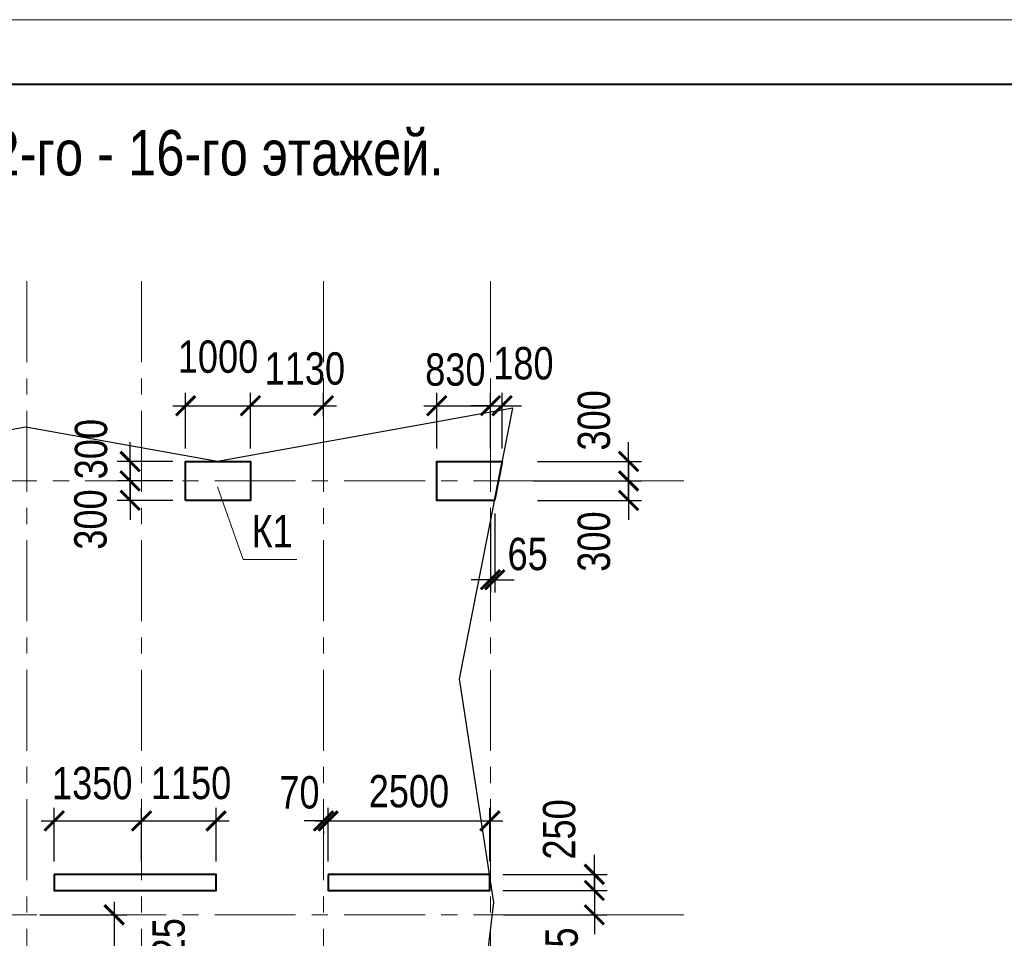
# Model space of a CAD drawing. Header units: inches. Extents: x -7218622 to -7066149, y 5758361 to 6202306.
# Tile 26 of 40: x -7139819 to -7124607, y 5901247 to 5915432. Entities that reach past the tile are written whole.
import ezdxf

# ---------------------------------------------------------------- set-up
doc = ezdxf.new("R2010")
doc.units = ezdxf.units.IN
doc.header["$LTSCALE"] = 1000
doc.header["$MEASUREMENT"] = 0
doc.linetypes.add('CENTER', pattern=[2, 1.25, -0.25, 0.25, -0.25])
for name, color, linetype, lineweight in [('СК-043-С-ПИЛОНЫ', 5, 'Continuous', 40), ('СК-050-П(литы перекрытия)', 3, 'Continuous', 30), ('СК-100-О(си)', 7, 'CENTER', 15), ('СК-110-О-РАЗМЕРЫ', 7, 'Continuous', 15), ('СК-200-Р(амка)', 7, 'Continuous', 40), ('СК-210-Р-РАМКА ЛИНИИ ТОНКИЕ', 7, 'Continuous', 15), ('СК-220-Р-РАМКА ТЕКСТ', 7, 'Continuous', 15), ('СК-400-Т(екст)', 7, 'Continuous', 20)]:
    doc.layers.add(name, color=color, linetype=linetype, lineweight=lineweight)
doc.styles.add('RUSS', font='arial.ttf', dxfattribs={"width": 0.8})
doc.dimstyles.new('100-200', dxfattribs={"dimscale": 0, "dimtxt": 500, "dimasz": 300, "dimexe": 200, "dimexo": 200, "dimgap": 200, "dimtad": 1, "dimdec": 0, "dimzin": 0, "dimdsep": 46, "dimtxsty": 'RUSS', "dimblk": 'ARCHTICK', "dimcen": 0.096, "dimdle": 200, "dimclrd": 7, "dimclre": 7, "dimclrt": 256, "dimadec": 0, "dimazin": 0, "dimtfac": 1, "dimtdec": 0, "dimtmove": 2, "dimatfit": 3, "dimldrblk": 'OBLIQUE', "dimfxl": 1, "dimtolj": 1, "dimtzin": 0, "dimarcsym": 0})

# ---------------------------------------------------------------- blocks, each defined once
blk = doc.blocks.new('_ArchTick')
at = {"color": 0, "linetype": 'ByBlock', "const_width": 0.15}
blk.add_lwpolyline([(-0.5, -0.5), (0.5, 0.5)], dxfattribs=at)
blk = doc.blocks.new('*D229')
at = {"layer": 'Defpoints', "color": 0, "transparency": 16777216}
for p in [(-7137935, 5903061), (-7139285, 5902235), (-7137935, 5902235)]:
    blk.add_point(p, dxfattribs=at)
at = {"layer": 'СК-110-О-РАЗМЕРЫ', "color": 7, "lineweight": -2, "transparency": 16777216}
for p, q in [((-7139285, 5902435), (-7139285, 5903261)), ((-7137935, 5902435), (-7137935, 5903261)), ((-7139485, 5903061), (-7137735, 5903061))]:
    blk.add_line(p, q, dxfattribs=at)
at = {"layer": 'СК-110-О-РАЗМЕРЫ', "color": 7, "lineweight": -2, "transparency": 16777216, "xscale": 300, "yscale": 300, "zscale": 300, "rotation": 180}
blk.add_blockref('_ArchTick', (-7139285, 5903061), dxfattribs=at)
at = {"layer": 'СК-110-О-РАЗМЕРЫ', "color": 7, "lineweight": -2, "transparency": 16777216, "xscale": 300, "yscale": 300, "zscale": 300}
blk.add_blockref('_ArchTick', (-7137935, 5903061), dxfattribs=at)
at = {"layer": 'СК-110-О-РАЗМЕРЫ', "transparency": 16777216, "insert": (-7138698, 5903641), "char_height": 500, "attachment_point": 5, "style": 'RUSS'}
blk.add_mtext('\\A1;1350', dxfattribs=at)
blk = doc.blocks.new('_Oblique')
at = {"color": 0, "linetype": 'ByBlock', "lineweight": -2}
blk.add_line((-0.5, -0.5), (0.5, 0.5), dxfattribs=at)
blk = doc.blocks.new('*D230')
at = {"layer": 'Defpoints', "color": 0, "transparency": 16777216}
for p in [(-7132555, 5903060), (-7135055, 5902235), (-7132555, 5902235)]:
    blk.add_point(p, dxfattribs=at)
at = {"layer": 'СК-110-О-РАЗМЕРЫ', "color": 7, "lineweight": -2, "transparency": 16777216}
for p, q in [((-7135055, 5902435), (-7135055, 5903260)), ((-7132555, 5902435), (-7132555, 5903260)), ((-7135255, 5903060), (-7132355, 5903060))]:
    blk.add_line(p, q, dxfattribs=at)
at = {"layer": 'СК-110-О-РАЗМЕРЫ', "color": 7, "lineweight": -2, "transparency": 16777216, "xscale": 300, "yscale": 300, "zscale": 300, "rotation": 180}
blk.add_blockref('_ArchTick', (-7135055, 5903060), dxfattribs=at)
at = {"layer": 'СК-110-О-РАЗМЕРЫ', "color": 7, "lineweight": -2, "transparency": 16777216, "xscale": 300, "yscale": 300, "zscale": 300}
blk.add_blockref('_ArchTick', (-7132555, 5903060), dxfattribs=at)
at = {"layer": 'СК-110-О-РАЗМЕРЫ', "transparency": 16777216, "insert": (-7133805, 5903516), "char_height": 500, "attachment_point": 5, "style": 'RUSS'}
blk.add_mtext('\\A1;2500', dxfattribs=at)
blk = doc.blocks.new('*D231')
at = {"layer": 'Defpoints', "color": 0, "transparency": 16777216}
for p in [(-7136785, 5903060), (-7137935, 5902235), (-7136785, 5902235)]:
    blk.add_point(p, dxfattribs=at)
at = {"layer": 'СК-110-О-РАЗМЕРЫ', "color": 7, "lineweight": -2, "transparency": 16777216}
for p, q in [((-7137935, 5902435), (-7137935, 5903260)), ((-7136785, 5902435), (-7136785, 5903260)), ((-7138135, 5903060), (-7136585, 5903060))]:
    blk.add_line(p, q, dxfattribs=at)
at = {"layer": 'СК-110-О-РАЗМЕРЫ', "color": 7, "lineweight": -2, "transparency": 16777216, "xscale": 300, "yscale": 300, "zscale": 300, "rotation": 180}
blk.add_blockref('_ArchTick', (-7137935, 5903060), dxfattribs=at)
at = {"layer": 'СК-110-О-РАЗМЕРЫ', "color": 7, "lineweight": -2, "transparency": 16777216, "xscale": 300, "yscale": 300, "zscale": 300}
blk.add_blockref('_ArchTick', (-7136785, 5903060), dxfattribs=at)
at = {"layer": 'СК-110-О-РАЗМЕРЫ', "transparency": 16777216, "insert": (-7137172, 5903643), "char_height": 500, "attachment_point": 5, "style": 'RUSS'}
blk.add_mtext('\\A1;1150', dxfattribs=at)
blk = doc.blocks.new('*D185')
at = {"layer": 'Defpoints', "color": 0, "transparency": 16777216}
for p in [(-7136255, 5909471), (-7137255, 5908610), (-7136255, 5908610)]:
    blk.add_point(p, dxfattribs=at)
at = {"layer": 'СК-110-О-РАЗМЕРЫ', "color": 7, "lineweight": -2, "transparency": 16777216}
for p, q in [((-7137255, 5908810), (-7137255, 5909671)), ((-7136255, 5908810), (-7136255, 5909671)), ((-7137455, 5909471), (-7136055, 5909471))]:
    blk.add_line(p, q, dxfattribs=at)
at = {"layer": 'СК-110-О-РАЗМЕРЫ', "color": 7, "lineweight": -2, "transparency": 16777216, "xscale": 300, "yscale": 300, "zscale": 300, "rotation": 180}
blk.add_blockref('_ArchTick', (-7137255, 5909471), dxfattribs=at)
at = {"layer": 'СК-110-О-РАЗМЕРЫ', "color": 7, "lineweight": -2, "transparency": 16777216, "xscale": 300, "yscale": 300, "zscale": 300}
blk.add_blockref('_ArchTick', (-7136255, 5909471), dxfattribs=at)
at = {"layer": 'СК-110-О-РАЗМЕРЫ', "transparency": 16777216, "insert": (-7136755, 5910226), "char_height": 500, "attachment_point": 5, "style": 'RUSS'}
blk.add_mtext('\\A1;1000', dxfattribs=at)
blk = doc.blocks.new('*D186')
at = {"layer": 'Defpoints', "color": 0, "transparency": 16777216}
for p in [(-7135125, 5909471), (-7135125, 5909104), (-7136255, 5908610)]:
    blk.add_point(p, dxfattribs=at)
at = {"layer": 'СК-110-О-РАЗМЕРЫ', "color": 7, "lineweight": -2, "transparency": 16777216}
for p, q in [((-7136255, 5908810), (-7136255, 5909671)), ((-7135125, 5909304), (-7135125, 5909671)), ((-7136455, 5909471), (-7134925, 5909471))]:
    blk.add_line(p, q, dxfattribs=at)
at = {"layer": 'СК-110-О-РАЗМЕРЫ', "color": 7, "lineweight": -2, "transparency": 16777216, "xscale": 300, "yscale": 300, "zscale": 300, "rotation": 180}
blk.add_blockref('_ArchTick', (-7136255, 5909471), dxfattribs=at)
at = {"layer": 'СК-110-О-РАЗМЕРЫ', "color": 7, "lineweight": -2, "transparency": 16777216, "xscale": 300, "yscale": 300, "zscale": 300}
blk.add_blockref('_ArchTick', (-7135125, 5909471), dxfattribs=at)
at = {"layer": 'СК-110-О-РАЗМЕРЫ', "transparency": 16777216, "insert": (-7135413, 5910043), "char_height": 500, "attachment_point": 5, "style": 'RUSS'}
blk.add_mtext('\\A1;1130', dxfattribs=at)
blk = doc.blocks.new('*D190')
at = {"layer": 'Defpoints', "color": 0, "transparency": 16777216}
for p in [(-7132545, 5909471), (-7133375, 5908610), (-7132545, 5908610)]:
    blk.add_point(p, dxfattribs=at)
at = {"layer": 'СК-110-О-РАЗМЕРЫ', "color": 7, "lineweight": -2, "transparency": 16777216}
for p, q in [((-7133375, 5908810), (-7133375, 5909671)), ((-7132545, 5908810), (-7132545, 5909671)), ((-7133575, 5909471), (-7132345, 5909471))]:
    blk.add_line(p, q, dxfattribs=at)
at = {"layer": 'СК-110-О-РАЗМЕРЫ', "color": 7, "lineweight": -2, "transparency": 16777216, "xscale": 300, "yscale": 300, "zscale": 300, "rotation": 180}
blk.add_blockref('_ArchTick', (-7133375, 5909471), dxfattribs=at)
at = {"layer": 'СК-110-О-РАЗМЕРЫ', "color": 7, "lineweight": -2, "transparency": 16777216, "xscale": 300, "yscale": 300, "zscale": 300}
blk.add_blockref('_ArchTick', (-7132545, 5909471), dxfattribs=at)
at = {"layer": 'СК-110-О-РАЗМЕРЫ', "transparency": 16777216, "insert": (-7133088, 5910027), "char_height": 500, "attachment_point": 5, "style": 'RUSS'}
blk.add_mtext('\\A1;830', dxfattribs=at)
blk = doc.blocks.new('*D199')
at = {"layer": 'Defpoints', "color": 0, "transparency": 16777216}
for p in [(-7132555, 5902235), (-7132555, 5901985), (-7130941, 5901985)]:
    blk.add_point(p, dxfattribs=at)
at = {"layer": 'СК-110-О-РАЗМЕРЫ', "color": 7, "lineweight": -2, "transparency": 16777216}
for p, q in [((-7130941, 5902235), (-7130941, 5902535)), ((-7132355, 5902235), (-7130741, 5902235)), ((-7130941, 5902235), (-7130941, 5901985)), ((-7132355, 5901985), (-7130741, 5901985)), ((-7130941, 5901985), (-7130941, 5901685))]:
    blk.add_line(p, q, dxfattribs=at)
at = {"layer": 'СК-110-О-РАЗМЕРЫ', "color": 7, "lineweight": -2, "transparency": 16777216, "xscale": 300, "yscale": 300, "zscale": 300}
for p, rotation in [((-7130941, 5902235), 270), ((-7130941, 5901985), 90)]:
    blk.add_blockref('_ArchTick', p, dxfattribs=dict(at, rotation=rotation))
at = {"layer": 'СК-110-О-РАЗМЕРЫ', "transparency": 16777216, "insert": (-7131482, 5902928), "char_height": 500, "attachment_point": 5, "rotation": 90, "style": 'RUSS'}
blk.add_mtext('\\A1;250', dxfattribs=at)
blk = doc.blocks.new('*D200')
at = {"layer": 'Defpoints', "color": 0, "transparency": 16777216}
for p in [(-7132555, 5901985), (-7132545, 5901610), (-7130941, 5901610)]:
    blk.add_point(p, dxfattribs=at)
at = {"layer": 'СК-110-О-РАЗМЕРЫ', "color": 7, "lineweight": -2, "transparency": 16777216}
for p, q in [((-7130941, 5901985), (-7130941, 5902285)), ((-7132355, 5901985), (-7130741, 5901985)), ((-7130941, 5901985), (-7130941, 5901610)), ((-7132345, 5901610), (-7130741, 5901610)), ((-7130941, 5901610), (-7130941, 5901310))]:
    blk.add_line(p, q, dxfattribs=at)
at = {"layer": 'СК-110-О-РАЗМЕРЫ', "color": 7, "lineweight": -2, "transparency": 16777216, "xscale": 300, "yscale": 300, "zscale": 300}
for p, rotation in [((-7130941, 5901985), 270), ((-7130941, 5901610), 90)]:
    blk.add_blockref('_ArchTick', p, dxfattribs=dict(at, rotation=rotation))
at = {"layer": 'СК-110-О-РАЗМЕРЫ', "transparency": 16777216, "insert": (-7131443, 5900949), "char_height": 500, "attachment_point": 5, "rotation": 90, "style": 'RUSS'}
blk.add_mtext('\\A1;375', dxfattribs=at)
blk = doc.blocks.new('*D201')
at = {"layer": 'Defpoints', "color": 0, "transparency": 16777216}
for p in [(-7139710, 5901610), (-7139585, 5900885), (-7138360, 5900885)]:
    blk.add_point(p, dxfattribs=at)
at = {"layer": 'СК-110-О-РАЗМЕРЫ', "color": 7, "lineweight": -2, "transparency": 16777216}
for p, q in [((-7138360, 5901810), (-7138360, 5900685)), ((-7139510, 5901610), (-7138160, 5901610)), ((-7139385, 5900885), (-7138160, 5900885))]:
    blk.add_line(p, q, dxfattribs=at)
at = {"layer": 'СК-110-О-РАЗМЕРЫ', "color": 7, "lineweight": -2, "transparency": 16777216, "xscale": 300, "yscale": 300, "zscale": 300}
for p, rotation in [((-7138360, 5901610), 90), ((-7138360, 5900885), 270)]:
    blk.add_blockref('_ArchTick', p, dxfattribs=dict(at, rotation=rotation))
at = {"layer": 'СК-110-О-РАЗМЕРЫ', "transparency": 16777216, "insert": (-7137516, 5901092), "char_height": 500, "attachment_point": 5, "rotation": 90, "style": 'RUSS'}
blk.add_mtext('\\A1;725', dxfattribs=at)
blk = doc.blocks.new('*D195')
at = {"layer": 'Defpoints', "color": 0, "transparency": 16777216}
for p in [(-7135125, 5903097), (-7135125, 5903060), (-7135055, 5902235)]:
    blk.add_point(p, dxfattribs=at)
at = {"layer": 'СК-110-О-РАЗМЕРЫ', "color": 7, "lineweight": -2, "transparency": 16777216}
for p, q in [((-7135055, 5902435), (-7135055, 5903260)), ((-7135125, 5903060), (-7135425, 5903060)), ((-7135055, 5903060), (-7135125, 5903060)), ((-7135055, 5903060), (-7134755, 5903060)), ((-7135125, 5902897), (-7135125, 5902860))]:
    blk.add_line(p, q, dxfattribs=at)
at = {"layer": 'СК-110-О-РАЗМЕРЫ', "color": 7, "lineweight": -2, "transparency": 16777216, "xscale": 300, "yscale": 300, "zscale": 300}
blk.add_blockref('_ArchTick', (-7135125, 5903060), dxfattribs=at)
at = {"layer": 'СК-110-О-РАЗМЕРЫ', "color": 7, "lineweight": -2, "transparency": 16777216, "xscale": 300, "yscale": 300, "zscale": 300, "rotation": 180}
blk.add_blockref('_ArchTick', (-7135055, 5903060), dxfattribs=at)
at = {"layer": 'СК-110-О-РАЗМЕРЫ', "transparency": 16777216, "insert": (-7135497, 5903498), "char_height": 500, "attachment_point": 5, "style": 'RUSS'}
blk.add_mtext('\\A1;70', dxfattribs=at)
blk = doc.blocks.new('*D477')
at = {"layer": 'Defpoints', "color": 0, "transparency": 16777216}
for p in [(-7137255, 5908610), (-7138113, 5908310), (-7137255, 5908310)]:
    blk.add_point(p, dxfattribs=at)
at = {"layer": 'СК-110-О-РАЗМЕРЫ', "color": 7, "lineweight": -2, "transparency": 16777216}
for p, q in [((-7138113, 5908610), (-7138113, 5908910)), ((-7137455, 5908610), (-7138313, 5908610)), ((-7138113, 5908610), (-7138113, 5908310)), ((-7137455, 5908310), (-7138313, 5908310)), ((-7138113, 5908310), (-7138113, 5908010))]:
    blk.add_line(p, q, dxfattribs=at)
at = {"layer": 'СК-110-О-РАЗМЕРЫ', "color": 7, "lineweight": -2, "transparency": 16777216, "xscale": 300, "yscale": 300, "zscale": 300}
for p, rotation in [((-7138113, 5908610), 270), ((-7138113, 5908310), 90)]:
    blk.add_blockref('_ArchTick', p, dxfattribs=dict(at, rotation=rotation))
at = {"layer": 'СК-110-О-РАЗМЕРЫ', "transparency": 16777216, "insert": (-7138714, 5908801), "char_height": 500, "attachment_point": 5, "rotation": 90, "style": 'RUSS'}
blk.add_mtext('\\A1;300', dxfattribs=at)
blk = doc.blocks.new('*D478')
at = {"layer": 'Defpoints', "color": 0, "transparency": 16777216}
for p in [(-7138113, 5908310), (-7137255, 5908310), (-7137255, 5908010)]:
    blk.add_point(p, dxfattribs=at)
at = {"layer": 'СК-110-О-РАЗМЕРЫ', "color": 7, "lineweight": -2, "transparency": 16777216}
for p, q in [((-7138113, 5908310), (-7138113, 5908610)), ((-7137455, 5908310), (-7138313, 5908310)), ((-7138113, 5908010), (-7138113, 5908310)), ((-7137455, 5908010), (-7138313, 5908010)), ((-7138113, 5908010), (-7138113, 5907710))]:
    blk.add_line(p, q, dxfattribs=at)
at = {"layer": 'СК-110-О-РАЗМЕРЫ', "color": 7, "lineweight": -2, "transparency": 16777216, "xscale": 300, "yscale": 300, "zscale": 300}
for p, rotation in [((-7138113, 5908310), 270), ((-7138113, 5908010), 90)]:
    blk.add_blockref('_ArchTick', p, dxfattribs=dict(at, rotation=rotation))
at = {"layer": 'СК-110-О-РАЗМЕРЫ', "transparency": 16777216, "insert": (-7138723, 5907714), "char_height": 500, "attachment_point": 5, "rotation": 90, "style": 'RUSS'}
blk.add_mtext('\\A1;300', dxfattribs=at)
blk = doc.blocks.new('*D481')
at = {"layer": 'Defpoints', "color": 0, "transparency": 16777216}
for p in [(-7132365, 5909471), (-7132545, 5908610), (-7132365, 5908610)]:
    blk.add_point(p, dxfattribs=at)
at = {"layer": 'СК-110-О-РАЗМЕРЫ', "color": 7, "lineweight": -2, "transparency": 16777216}
for p, q in [((-7132545, 5908810), (-7132545, 5909671)), ((-7132365, 5908810), (-7132365, 5909671)), ((-7132545, 5909471), (-7132845, 5909471)), ((-7132545, 5909471), (-7132365, 5909471)), ((-7132365, 5909471), (-7132065, 5909471))]:
    blk.add_line(p, q, dxfattribs=at)
at = {"layer": 'СК-110-О-РАЗМЕРЫ', "color": 7, "lineweight": -2, "transparency": 16777216, "xscale": 300, "yscale": 300, "zscale": 300}
blk.add_blockref('_ArchTick', (-7132545, 5909471), dxfattribs=at)
at = {"layer": 'СК-110-О-РАЗМЕРЫ', "color": 7, "lineweight": -2, "transparency": 16777216, "xscale": 300, "yscale": 300, "zscale": 300, "rotation": 180}
blk.add_blockref('_ArchTick', (-7132365, 5909471), dxfattribs=at)
at = {"layer": 'СК-110-О-РАЗМЕРЫ', "transparency": 16777216, "insert": (-7132037, 5910124), "char_height": 500, "attachment_point": 5, "style": 'RUSS'}
blk.add_mtext('\\A1;180', dxfattribs=at)
blk = doc.blocks.new('*D480')
at = {"layer": 'Defpoints', "color": 0, "transparency": 16777216}
for p in [(-7132545, 5908007), (-7132480, 5908006), (-7132545, 5906785)]:
    blk.add_point(p, dxfattribs=at)
at = {"layer": 'СК-110-О-РАЗМЕРЫ', "color": 7, "lineweight": -2, "transparency": 16777216}
for p, q in [((-7132545, 5907807), (-7132545, 5906585)), ((-7132480, 5907806), (-7132480, 5906585)), ((-7132545, 5906785), (-7132845, 5906785)), ((-7132480, 5906785), (-7132545, 5906785)), ((-7132480, 5906785), (-7132180, 5906785))]:
    blk.add_line(p, q, dxfattribs=at)
at = {"layer": 'СК-110-О-РАЗМЕРЫ', "color": 7, "lineweight": -2, "transparency": 16777216, "xscale": 300, "yscale": 300, "zscale": 300}
blk.add_blockref('_ArchTick', (-7132545, 5906785), dxfattribs=at)
at = {"layer": 'СК-110-О-РАЗМЕРЫ', "color": 7, "lineweight": -2, "transparency": 16777216, "xscale": 300, "yscale": 300, "zscale": 300, "rotation": 180}
blk.add_blockref('_ArchTick', (-7132480, 5906785), dxfattribs=at)
at = {"layer": 'СК-110-О-РАЗМЕРЫ', "transparency": 16777216, "insert": (-7131971, 5907179), "char_height": 500, "attachment_point": 5, "style": 'RUSS'}
blk.add_mtext('\\A1;65', dxfattribs=at)
blk = doc.blocks.new('*D482')
at = {"layer": 'Defpoints', "color": 0, "transparency": 16777216}
for p in [(-7132020, 5908610), (-7132079, 5908310), (-7130412, 5908310)]:
    blk.add_point(p, dxfattribs=at)
at = {"layer": 'СК-110-О-РАЗМЕРЫ', "color": 7, "lineweight": -2, "transparency": 16777216}
for p, q in [((-7130412, 5908610), (-7130412, 5908910)), ((-7131820, 5908610), (-7130212, 5908610)), ((-7130412, 5908610), (-7130412, 5908310)), ((-7131879, 5908310), (-7130212, 5908310)), ((-7130412, 5908310), (-7130412, 5908010))]:
    blk.add_line(p, q, dxfattribs=at)
at = {"layer": 'СК-110-О-РАЗМЕРЫ', "color": 7, "lineweight": -2, "transparency": 16777216, "xscale": 300, "yscale": 300, "zscale": 300}
for p, rotation in [((-7130412, 5908610), 270), ((-7130412, 5908310), 90)]:
    blk.add_blockref('_ArchTick', p, dxfattribs=dict(at, rotation=rotation))
at = {"layer": 'СК-110-О-РАЗМЕРЫ', "transparency": 16777216, "insert": (-7130945, 5909245), "char_height": 500, "attachment_point": 5, "rotation": 90, "style": 'RUSS'}
blk.add_mtext('\\A1;300', dxfattribs=at)
blk = doc.blocks.new('*D483')
at = {"layer": 'Defpoints', "color": 0, "transparency": 16777216}
for p in [(-7132079, 5908310), (-7130412, 5908310), (-7132020, 5908010)]:
    blk.add_point(p, dxfattribs=at)
at = {"layer": 'СК-110-О-РАЗМЕРЫ', "color": 7, "lineweight": -2, "transparency": 16777216}
for p, q in [((-7130412, 5908310), (-7130412, 5908610)), ((-7131879, 5908310), (-7130212, 5908310)), ((-7130412, 5908010), (-7130412, 5908310)), ((-7131820, 5908010), (-7130212, 5908010)), ((-7130412, 5908010), (-7130412, 5907710))]:
    blk.add_line(p, q, dxfattribs=at)
at = {"layer": 'СК-110-О-РАЗМЕРЫ', "color": 7, "lineweight": -2, "transparency": 16777216, "xscale": 300, "yscale": 300, "zscale": 300}
for p, rotation in [((-7130412, 5908310), 270), ((-7130412, 5908010), 90)]:
    blk.add_blockref('_ArchTick', p, dxfattribs=dict(at, rotation=rotation))
at = {"layer": 'СК-110-О-РАЗМЕРЫ', "transparency": 16777216, "insert": (-7130945, 5907374), "char_height": 500, "attachment_point": 5, "rotation": 90, "style": 'RUSS'}
blk.add_mtext('\\A1;300', dxfattribs=at)

msp = doc.modelspace()

# ---------------------------------------------------------------- linework, layer by layer
at = {"layer": 'СК-043-С-ПИЛОНЫ'}
for points in [[(-7137255.1, 5908009.3), (-7137255.1, 5908609.6), (-7136255.1, 5908609.6), (-7136255.1, 5908009.3)], [(-7132481.4, 5908007.3), (-7133374.8, 5908007.3), (-7133374.8, 5908609.6), (-7132362.4, 5908609.6)], [(-7139285.3, 5902234.6), (-7139285.6, 5901984.6), (-7136785.6, 5901984.6), (-7136785.3, 5902234.6)], [(-7135054.9, 5902234.6), (-7135054.9, 5901984.6), (-7132554.9, 5901984.6), (-7132554.9, 5902234.6)]]:
    msp.add_lwpolyline(points, close=True, dxfattribs=at)
at = {"layer": 'СК-050-П(литы перекрытия)'}
msp.add_lwpolyline([(-7135485.7, 5887974.6), (-7135485.7, 5890674.6), (-7132887, 5890674.6), (-7132491.3, 5893549.1), (-7133021.1, 5897397.8), (-7132491.3, 5901801.5), (-7133022.1, 5905252.2), (-7132201.7, 5909432.9), (-7136761.6, 5908612.1), (-7139721.6, 5909142.1), (-7142680.3, 5908612.1), (-7145641.6, 5909142.1), (-7148601.6, 5908612.1), (-7153217.5, 5909434), (-7152393.7, 5904851.6), (-7152924.2, 5901198.6), (-7152394.2, 5897399.2), (-7152924.3, 5893550), (-7152394.2, 5889699.5), (-7152924.1, 5886049.6), (-7152394.1, 5882399.6), (-7152924.1, 5878748.8), (-7152394, 5875098.9)], dxfattribs=at)
at = {"layer": 'СК-100-О(си)', "linetype": 'CENTER'}
for p, q in [((-7139710.3, 5911393.9), (-7139710.3, 5859887.7)), ((-7137935.3, 5911393.9), (-7137935.3, 5859887.7)), ((-7135125.3, 5911393.9), (-7135125.3, 5859887.7)), ((-7132545.3, 5911393.9), (-7132545.3, 5859887.7)), ((-7156805.8, 5908309.7), (-7129480.8, 5908309.7)), ((-7156805.8, 5901609.7), (-7129480.8, 5901609.7))]:
    msp.add_line(p, q, dxfattribs=at)
at = {"layer": 'СК-200-Р(амка)'}
msp.add_line((-7085381.5, 5914432.3), (-7164381.5, 5914432.3), dxfattribs=at)
at = {"layer": 'СК-210-Р-РАМКА ЛИНИИ ТОНКИЕ'}
msp.add_line((-7168381.5, 5915432.3), (-7084381.5, 5915432.3), dxfattribs=at)
at = {"layer": 'СК-400-Т(екст)'}
for p, q in [((-7136364.1, 5907096.9), (-7136761.8, 5908217.3)), ((-7135538.1, 5907096.9), (-7136364.1, 5907096.9))]:
    msp.add_line(p, q, dxfattribs=at)

# ---------------------------------------------------------------- texts
at = {"layer": 'СК-220-Р-РАМКА ТЕКСТ', "color": 7, "style": 'RUSS', "width": 0.8}
msp.add_text('Схема несущих конструкций 12-го - 16-го этажей.', height=700, dxfattribs=at).set_placement((-7151275.4, 5913027.6))
at = {"layer": 'СК-400-Т(екст)', "style": 'RUSS', "width": 0.8}
msp.add_text('К1', height=500, dxfattribs=at).set_placement((-7136236.8, 5907283.5))

# ---------------------------------------------------------------- dimensions: what is measured, and where the dimension line sits
at = {"layer": 'СК-110-О-РАЗМЕРЫ'}
for base, p1, p2, picture, middle in [((-7136255.1, 5909470.5), (-7137255.1, 5908609.6), (-7136255.1, 5908609.6), '*D185', (-7136755.1, 5910225.8)), ((-7132554.9, 5903060.2), (-7135054.9, 5902234.6), (-7132554.9, 5902234.6), '*D230', (-7133804.9, 5903515.5))]:
    dim = msp.add_linear_dim(base=base, p1=p1, p2=p2, dimstyle='100-200', override={"dimscale": 1}, dxfattribs=at)
    dim.commit()
    dim.dimension.update_dxf_attribs({"geometry": picture, "text_midpoint": middle})
for base, p1, p2, picture, middle in [((-7135125.3, 5909470.5), (-7136255.1, 5908609.6), (-7135125.3, 5909104.1), '*D186', (-7135413.3, 5910042.6)), ((-7132365.2, 5909470.9), (-7132545.3, 5908609.6), (-7132365.2, 5908609.6), '*D481', (-7132037.4, 5910123.8)), ((-7132545.3397, 5909470.5017), (-7133374.8499, 5908609.6496), (-7132545.3397, 5908609.6496), '*D190', (-7133088.136, 5910026.9305)), ((-7132545.3, 5906784.8), (-7132480.4, 5908006.3), (-7132545.3, 5908007.3), '*D480', (-7131970.5, 5907178.7)), ((-7137935.3, 5903060.6), (-7139285.3, 5902234.6), (-7137935.3, 5902234.6), '*D229', (-7138698.3, 5903640.8)), ((-7136785.3, 5903060.2), (-7137935.3, 5902234.6), (-7136785.3, 5902234.6), '*D231', (-7137172.3, 5903642.7)), ((-7135125.3, 5903060.2), (-7135054.9, 5902234.6), (-7135125.3, 5903097), '*D195', (-7135497.4, 5903497.7))]:
    dim = msp.add_linear_dim(base=base, p1=p1, p2=p2, dimstyle='100-200', override={"dimscale": 1}, dxfattribs=at)
    dim.commit()
    dim.dimension.update_dxf_attribs({"geometry": picture, "text_midpoint": middle, "dimtype": 160})
for base, p1, p2, angle, picture, middle in [((-7130412.1, 5908309.7), (-7132019.8, 5908609.6), (-7132079.1, 5908309.7), 90, '*D482', (-7130945.1, 5909245.5)), ((-7138113.1, 5908309.7), (-7137255.1, 5908609.6), (-7137255.1, 5908309.7), 90, '*D477', (-7138713.9, 5908800.5)), ((-7138113.1, 5908309.7), (-7137255.1, 5908009.7), (-7137255.1, 5908309.7), 270, '*D478', (-7138723.4, 5907714.1)), ((-7130412.1, 5908309.7), (-7132019.8, 5908009.7), (-7132079.1, 5908309.7), 270, '*D483', (-7130945.1, 5907373.8)), ((-7130941.2, 5901984.6), (-7132554.9, 5902234.6), (-7132554.9, 5901984.6), 90, '*D199', (-7131481.8, 5902927.5)), ((-7130940.9, 5901609.7), (-7132554.9, 5901984.6), (-7132545.3, 5901609.7), 90, '*D200', (-7131443.4, 5900949)), ((-7138359.6, 5900885), (-7139710.3, 5901609.7), (-7139585.3, 5900885), 90, '*D201', (-7137516.4, 5901091.8))]:
    dim = msp.add_linear_dim(base=base, p1=p1, p2=p2, angle=angle, dimstyle='100-200', override={"dimscale": 1}, dxfattribs=at)
    dim.commit()
    dim.dimension.update_dxf_attribs({"geometry": picture, "text_midpoint": middle, "dimtype": 160})

doc.saveas('drawing.dxf')
